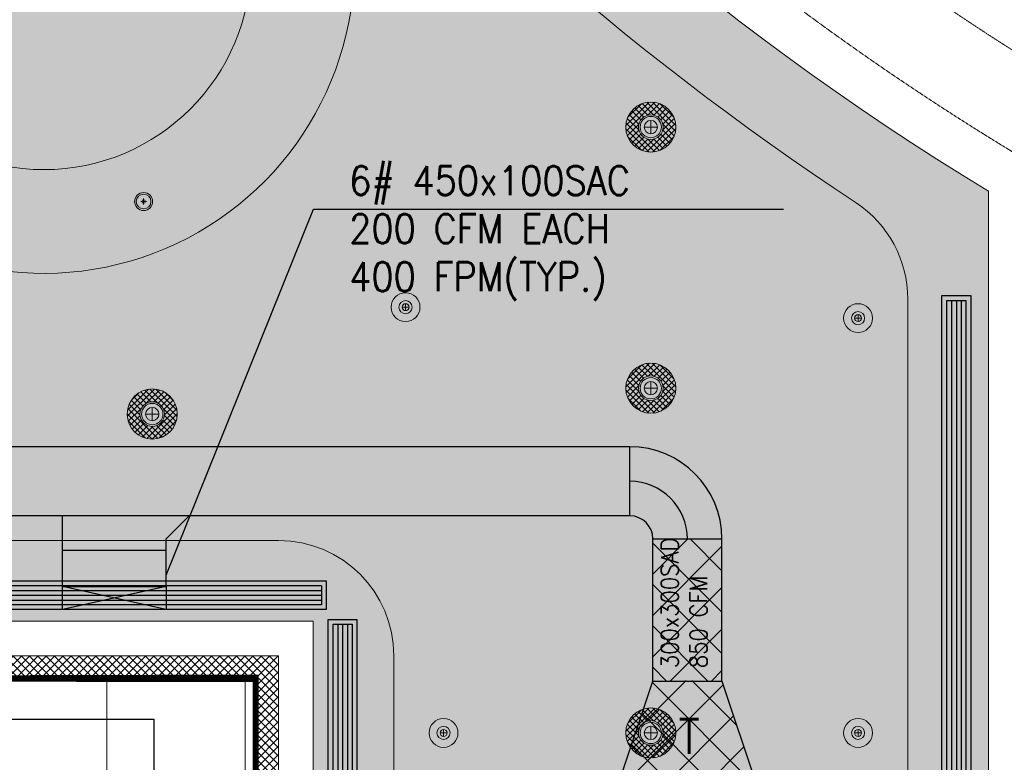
# Model space of a CAD drawing. Header units: millimetres. Extents: x 325 to 175091, y -14729 to 20560.
# Tile 23 of 25: x 146540 to 150816, y 10403 to 13626. Entities that reach past the tile are written whole.
import ezdxf

# ---------------------------------------------------------------- set-up
doc = ezdxf.new("R2010")
doc.units = ezdxf.units.MM
doc.header["$LTSCALE"] = 2.5
for name, pattern in [('( Hidden )', [0.375, 0.25, -0.125]), ('DASHDOT', [1, 0.5, -0.25, 0, -0.25]), ('PHANTOM', [2.5, 1.25, -0.25, 0.25, -0.25, 0.25, -0.25])]:
    doc.linetypes.add(name, pattern=pattern)
doc.layers.get('0').update_dxf_attribs({"color": 8, "lineweight": 5})
for name, color, linetype, lineweight in [('Dimension', 8, 'Continuous', 5), ('ELEC', 8, 'Continuous', 5), ('ELEVATION 1', 8, 'Continuous', 5), ('HATCH LIGHT', 8, 'Continuous', 5), ('HATCH MEDIUM', 8, 'Continuous', 5), ('MEPTEK-HVAC- LINEAR GRILL', 5, 'Continuous', 30), ('MEPTEK-HVAC-ACCOSTIC Insulation', 54, 'Continuous', 30), ('MEPTEK-HVAC-Air Tight Partition & text', 7, 'DASHDOT', 30), ('MEPTEK-HVAC-Fresh Air Duct', 102, 'Continuous', 30), ('MEPTEK-HVAC-Supply Air Duct', 6, 'Continuous', 30)]:
    doc.layers.add(name, color=color, linetype=linetype, lineweight=lineweight)
doc.styles.add('SW-TEXT-1', font='romans.shx', dxfattribs={"width": 0.9})
doc.dimstyles.new('SW-DIM-75', dxfattribs={"dimscale": 75, "dimtxt": 2, "dimasz": 2, "dimexe": 0.5, "dimexo": 0.5, "dimgap": 0.5, "dimtad": 1, "dimdec": 0, "dimdsep": 46, "dimtxsty": 'SW-TEXT-1', "dimcen": 0, "dimclrd": 256, "dimclre": 256, "dimclrt": 256, "dimadec": 0, "dimazin": 0, "dimtfac": 1, "dimtdec": 0, "dimtmove": 0, "dimatfit": 3, "dimfxl": 1, "dimlwd": -1, "dimlwe": -1, "dimarcsym": 2})

# ---------------------------------------------------------------- blocks, each defined once
blk = doc.blocks.new('wall')
at = {"layer": 'HATCH LIGHT'}
h = blk.add_hatch(dxfattribs=at)
h.set_pattern_fill('ANSI37', color=256, scale=8)
h.set_pattern_definition([(45, (204254.2822917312, -13400.35277710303), (-17.96051224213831, 17.96051224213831), []), (135, (204254.2822917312, -13400.35277710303), (-17.96051224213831, -17.9605122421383), [])])
h.paths.add_polyline_path([(206426.0716136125, -12950.35277710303), (206326.0716136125, -12950.35277710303), (206326.0716136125, -14950.35277710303), (206426.0716136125, -14950.35277710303)])
h.paths.add_polyline_path([(206326.0716136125, -14885.35277710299), (205276.0716136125, -14885.35277710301), (205276.7983190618, -14950.35277710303), (206326.0716136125, -14950.35277710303)])
h.paths.add_polyline_path([(205276.0716136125, -14058.93142086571), (205276.0716136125, -13951.58388728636), (205176.0716136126, -13951.58388728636), (205176.0716136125, -14100.35277710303), (205176.0716136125, -14885.35277710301), (203826.0716136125, -14885.35277710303), (203826.0716136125, -13415.35277710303), (204576.0716136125, -13415.35277710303), (204726.120286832, -13415.35277710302), (204726.120286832, -13315.35277710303), (204617.4929698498, -13315.35277710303), (203826.0716136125, -13315.35277710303), (203826.0716136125, -10150.35277700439), (203761.0716136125, -10150.35277700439), (203761.0716136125, -14950.35277710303), (205276.7983190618, -14950.35277710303), (205276.0716136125, -14885.35277710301)])
h.paths.add_polyline_path([(206426.0716136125, -10050.35277700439), (204161.0716136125, -10050.35277700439), (204161.0716136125, -10150.35277700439), (206326.0716136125, -10150.35277700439), (206326.0716136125, -11750.35277700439), (206326.0716136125, -12050.35277710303), (206426.0716136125, -12050.35277710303)])
at = {"layer": 'ELEVATION 1'}
for p, q in [((204161.0716136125, -10050.35277700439), (206426.0716136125, -10050.35277700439)), ((206426.0716136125, -10050.35277700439), (206426.0716136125, -12050.35277710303)), ((203826.0716136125, -10150.35277700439), (206326.0716136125, -10150.35277700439)), ((206326.0716136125, -10150.35277700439), (206326.0716136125, -12050.35277710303))]:
    blk.add_line(p, q, dxfattribs=at)
at = {"layer": 'HATCH MEDIUM', "linetype": '( Hidden )'}
blk.add_lwpolyline([(204515.9667851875, -360.9740200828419, 0.0121040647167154), (204666.6679510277, -908.0491653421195), (204888.7708374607, -1571.879519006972, 0.1712228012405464), (209864.8845784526, -7577.92111328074), (210475.8443302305, -7919.576174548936, 0.03153968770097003), (211826.6300441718, -8517.890621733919)], format="xyb", dxfattribs=at)
at = {"layer": 'HATCH MEDIUM', "linetype": '( Hidden )', "ltscale": 2}
blk.add_lwpolyline([(204152.128335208, -451.7847150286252, 0.01222071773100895), (204309.2819670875, -1021.764262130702), (204534.9103264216, -1696.131695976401, 0.1714629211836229), (209677.0061526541, -7902.509409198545), (210297.6637615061, -8249.587613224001, 0.03165643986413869), (211696.6679567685, -8869.65027808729, 0.03165643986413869)], format="xyb", dxfattribs=at)
blk = doc.blocks.new('hatch')
h = blk.add_hatch()
h.set_pattern_fill('FLEX', color=256, scale=10)
h.set_pattern_definition([(0, (-140.1241893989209, -20916.01759239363), (0, 63.5), [63.5, -63.5]), (45, (-76.62418939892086, -20916.01759239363), (0, 63.499999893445), [15.875, -58.052561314, 15.875, -89.80256131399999])])
edge = h.paths.add_edge_path()
edge.add_arc((215877.7525466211, 2464.580589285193), 12279.95709463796, 199.7789586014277, 238.7556541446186, ccw=False)
edge.add_line((204322.2502413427, -1690.863155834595), (203976.0716136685, -1690.863155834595))
edge.add_line((203976.0716136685, -1690.863155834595), (203976.0716136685, -9185.352777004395))
edge.add_line((203976.0716136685, -9185.352777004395), (204226.0716136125, -9185.352777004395))
edge.add_line((204226.0716136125, -9185.352777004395), (204226.0716136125, -9935.352777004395))
edge.add_line((204226.0716136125, -9935.352777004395), (204226.0716136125, -9900.352777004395))
edge.add_line((204226.0716136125, -9900.352777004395), (206576.0716136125, -9900.352777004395))
edge.add_line((206576.0716136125, -9900.352777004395), (206576.0716136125, -14735.35277710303))
edge.add_line((206576.0716136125, -14735.35277710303), (209508.275232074, -14735.35277710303))
edge.add_line((209508.275232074, -14735.35277710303), (209508.275232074, -8034.329115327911))
edge = h.paths.add_edge_path(flags=16)
edge.add_arc((208658.275232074, -12135.35277710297), 500.0000000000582, 270.0000000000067, 359.9999999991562, ccw=False)
edge.add_line((208658.275232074, -12635.35277710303), (207426.0716136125, -12635.35277710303))
edge.add_arc((207426.0716136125, -12135.35277710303), 500, 180, 270, ccw=False)
edge.add_line((206926.0716136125, -12135.35277710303), (206926.0716136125, -10050.35277700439))
edge.add_arc((206427.4942636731, -10048.93012694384), 498.5793796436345, 359.8365115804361, 450.1634884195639)
edge.add_line((206426.0716136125, -9550.352777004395), (204826.0716136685, -9550.352777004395))
edge.add_arc((204826.0716136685, -9050.352777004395), 500, 180, 270, ccw=False)
edge.add_line((204326.0716136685, -9050.352777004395), (204326.0716136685, -7850.770101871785))
edge.add_arc((205406.2731338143, -7041.038865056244), 1350.000000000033, 216.8556406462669, 503.144359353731)
edge.add_line((204326.0716136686, -6231.307628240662), (204326.0716136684, -2641.737441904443))
edge.add_arc((215877.7525466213, 2464.580589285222), 12629.95709463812, 203.84739980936, 236.6434316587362)
edge.add_arc((208658.2752321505, -8502.411733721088), 499.9999999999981, -8.373035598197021e-10, 56.643431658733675, ccw=False)
edge.add_line((209158.2752321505, -8502.411733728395), (209158.275232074, -12135.35277711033))
edge = h.paths.add_edge_path(flags=16)
edge.add_arc((205406.2731338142, -7041.038865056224), 900, 0, 360)
h = blk.add_hatch()
h.set_pattern_fill('GRASS', color=256, scale=5)
h.set_pattern_definition([(90, (0, 0), (-89.8025612, 89.8025612), [23.8125, -155.7926224]), (45, (0, 0), (-89.80256121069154, 89.80256121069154), [23.8125, -103.1875]), (135, (0, 0), (-89.80256121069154, -89.80256121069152), [23.8125, -103.1875])])
edge = h.paths.add_edge_path()
edge.add_arc((208658.2752321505, -8502.411733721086), 500, 359.9999999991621, 416.6434316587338)
edge.add_arc((215877.7525466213, 2464.580589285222), 12629.9570946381, 203.8473998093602, 236.6434316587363, ccw=False)
edge.add_line((204326.0716136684, -2641.737441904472), (204326.0716136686, -6231.307628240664))
edge.add_arc((205406.2731338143, -7041.038865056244), 1350.000000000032, -143.14435935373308, 143.1443593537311, ccw=False)
edge.add_line((204326.0716136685, -7850.770101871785), (204326.0716136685, -9050.352777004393))
edge.add_arc((204826.0716136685, -9050.352777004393), 500, 180, 270)
edge.add_line((204826.0716136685, -9550.352777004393), (206426.0716136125, -9550.352777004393))
edge.add_arc((206426.0716136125, -10050.3527770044), 500.0000000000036, 3.979039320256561e-13, 90, ccw=False)
edge.add_line((206926.0716136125, -10050.35277700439), (206926.0716136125, -12135.35277710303))
edge.add_arc((207426.0716136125, -12135.35277710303), 500, 180, 270)
edge.add_line((207426.0716136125, -12635.35277710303), (208658.275232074, -12635.35277710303))
edge.add_arc((208658.275232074, -12135.352777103), 500.0000000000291, 270.0000000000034, 359.9999999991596)
edge.add_line((209158.275232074, -12135.35277711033), (209158.2752321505, -8502.411733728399))
edge = h.paths.add_edge_path(flags=17)
edge.add_arc((205406.2731338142, -7041.038865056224), 900, 0, 360)
h.paths.add_polyline_path([(204871.1371718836, -7057.170748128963), (205040.0222840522, -7057.170748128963), (205040.0222840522, -6927.646614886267), (204871.1371718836, -6927.646614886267)], flags=16)
h.paths.add_polyline_path([(205771.1371718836, -7057.170748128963), (205940.0222840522, -7057.170748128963), (205940.0222840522, -6927.646614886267), (205771.1371718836, -6927.646614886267)], flags=16)
h = blk.add_hatch()
h.set_pattern_fill('ANSI37', color=256, scale=189, angle=45)
h.set_pattern_definition([(90, (206326.0716136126, -14885.35277710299), (-600.075, 0), []), (180, (206326.0716136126, -14885.35277710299), (-5.684341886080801e-14, -600.075), [])])
edge = h.paths.add_edge_path()
edge.add_arc((206317.6000452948, -12097.85163923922), 813.5355836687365, 183.5254634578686, 270.59663338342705, ccw=False)
edge.add_line((205505.6040219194, -12147.87767164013), (205504.0684799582, -12147.87767946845))
edge.add_line((205504.0684799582, -12147.87767946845), (205504.068225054, -12097.8776794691))
edge.add_line((205504.068225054, -12097.8776794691), (206315.5475800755, -12097.87354247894))
edge.add_line((206315.5475800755, -12097.87354247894), (206315.5475775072, -12097.49033654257))
edge.add_arc((206318.047526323, -12089.85332485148), 8.035775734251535, 18.12635263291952, 251.8743234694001, ccw=False)
edge.add_line((206325.6845085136, -12087.35328591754), (206326.0672139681, -12087.35328396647))
edge.add_line((206326.0672139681, -12087.35328396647), (206326.0670253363, -12050.35277710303))
edge.add_line((206326.0670253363, -12050.35277710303), (206326.0716136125, -12050.35277710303))
edge.add_line((206326.0716136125, -12050.35277710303), (206326.0716136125, -10150.35277700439))
edge.add_line((206326.0716136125, -10150.35277700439), (203826.0716136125, -10150.35277700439))
edge.add_line((203826.0716136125, -10150.35277700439), (203826.0716136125, -13315.35277710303))
edge.add_line((203826.0716136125, -13315.35277710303), (204726.120286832, -13315.35277710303))
edge.add_line((204726.120286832, -13315.35277710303), (204726.120286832, -13415.35277710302))
edge.add_line((204726.120286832, -13415.35277710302), (205176.0716136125, -13951.58388728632))
edge.add_line((205176.0716136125, -13951.58388728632), (205276.0716136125, -13951.58388728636))
edge.add_line((205276.0716136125, -13951.58388728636), (205276.0716136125, -14885.35277710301))
edge.add_line((205276.0716136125, -14885.35277710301), (206326.0716136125, -14885.35277710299))
edge.add_line((206326.0716136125, -14885.35277710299), (206326.0714147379, -12911.34311540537))
edge = h.paths.add_edge_path()
edge.add_line((206325.6646552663, -12911.35280464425), (206326.0714147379, -12911.34311540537))
edge.add_arc((206317.6000452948, -12097.85163923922), 813.5355836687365, 183.5254634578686, 270.59663338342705, ccw=False)
edge.add_line((205505.6040219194, -12147.87767164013), (205504.0684799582, -12147.87767946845))
edge.add_line((205504.0684799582, -12147.87767946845), (205504.068225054, -12097.8776794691))
edge.add_line((205504.068225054, -12097.8776794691), (206315.5475800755, -12097.87354247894))
edge.add_line((206315.5475800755, -12097.87354247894), (206315.5475775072, -12097.49033654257))
edge.add_arc((206318.047526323, -12089.85332485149), 8.035775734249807, 18.126352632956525, 251.8743234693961, ccw=False)
edge.add_line((206325.6845085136, -12087.35328591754), (206326.0672139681, -12087.35328396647))
edge.add_line((206326.0672139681, -12087.35328396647), (206326.0670253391, -12050.35331240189))
edge.add_line((206326.0670253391, -12050.35331240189), (206326.0670253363, -12050.35277710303))
edge.add_line((206326.0670253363, -12050.35277710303), (206326.0716136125, -12050.35277710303))
edge.add_line((206326.0716136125, -12050.35277710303), (206326.0677307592, -12089.3533123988))
edge.add_arc((206318.047526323, -12089.85332485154), 8.035775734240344, -108.12567653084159, 3.5674368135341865, ccw=False)
edge.add_line((206315.5475775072, -12097.4903365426), (206315.5475800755, -12097.87354247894))
edge.add_line((206315.5475800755, -12097.87354247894), (206318.5475725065, -12097.87352718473))
edge.add_arc((206318.047526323, -12089.85332485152), 8.035775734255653, 161.8742315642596, 273.56767778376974, ccw=False)
edge.add_arc((206317.4237369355, -12087.63621732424), 7.018919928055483, -18.41343338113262, 177.6904276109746, ccw=False)
edge.add_line((206324.0833020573, -12089.85329408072), (206324.3346956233, -12084.84880750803))
edge.add_arc((206318.047526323, -12089.8533248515), 8.035775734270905, -86.43232221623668, 38.5194022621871, ccw=False)
edge.add_line((206318.5475725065, -12097.87352718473), (206317.5475800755, -12097.87353228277))
edge.add_line((206317.5475800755, -12097.87353228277), (206325.6646552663, -12911.35280464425))
h.paths.add_polyline_path([(206131.9022658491, -12674.66786882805), (206131.9022658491, -12459.48771926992), (206128.8789991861, -12459.48771926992)], flags=16)
blk.add_lwpolyline([(204322.2502413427, -1690.86315583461, 0.1717267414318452), (209508.275232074, -8034.329115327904), (209508.275232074, -14735.35277710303), (206576.0716136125, -14735.35277710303), (206576.0716136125, -9900.352777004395), (204226.0716136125, -9900.352777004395)], format="xyb")
blk.add_lwpolyline([(204326.0716136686, -6231.30762824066), (204326.0716136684, -2641.737441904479, 0.1440845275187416), (208933.199105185, -8084.779282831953, -0.2523121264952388), (209158.2752321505, -8502.411733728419), (209158.275232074, -12135.35277711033, -0.4142135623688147), (208658.275232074, -12635.35277710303), (207426.0716136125, -12635.35277710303, -0.414213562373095), (206926.0716136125, -12135.35277710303), (206926.0716136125, -10050.35277700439, 0.414213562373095), (206426.0716136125, -9550.352777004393), (204826.0716136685, -9550.352777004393, -0.414213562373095), (204326.0716136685, -9050.352777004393), (204326.0716136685, -7850.770101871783, 3.001244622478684)], format="xyb", close=True)
blk.add_circle((205406.2731338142, -7041.038865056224), 900)
blk = doc.blocks.new('SPOT')
for points in [[(25803.88770833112, 4858.331588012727), (25800.88770833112, 4858.331588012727)], [(25802.38770833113, 4859.831588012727), (25802.38770833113, 4856.831588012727)]]:
    blk.add_lwpolyline(points)
for radius in [6.257377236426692, 2.854242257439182, 1.5]:
    blk.add_circle((25802.38770833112, 4858.331588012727), radius)
blk = doc.blocks.new('MODEL_GF__LIGHTING$0$downligh for toi.ip44')
at = {"true_color": 0x636466}
h = blk.add_hatch(dxfattribs=at)
h.set_pattern_fill('ANSI37', color=251, scale=10)
h.set_pattern_definition([(45, (0, 0), (-22.45064030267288, 22.45064030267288), []), (135, (0, 0), (-22.45064030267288, -22.45064030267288), [])])
h.paths.add_polyline_path([(-189.4098547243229, 0, 1), (189.4098547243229, 0, 1)])
h.paths.add_polyline_path([(93.1149320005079, 0, -1), (-93.1149320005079, 0, -1)], flags=16)
h.paths.add_polyline_path([(80.60529195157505, 0, -1), (-80.60529195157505, 0, -1)], flags=0)
h.paths.add_polyline_path([(50.0801282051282, 0, -1), (-50.0801282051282, 0, -1)], flags=0)
for p, q in [((50.0801282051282, 0), (-50.0801282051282, 6.133046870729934e-15)), ((3.066523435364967e-15, 50.0801282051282), (-9.1995703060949e-15, -50.0801282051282))]:
    blk.add_line(p, q)
for radius in [189.4098547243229, 93.1149320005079, 80.60529195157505, 50.0801282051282]:
    blk.add_circle((0, 0), radius)
blk = doc.blocks.new('li1')
for p, q in [((146163.4867041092, 17374.61515864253), (146188.7419199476, 17374.61515864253)), ((146176.1143120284, 17361.98755072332), (146176.1143120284, 17387.24276656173))]:
    blk.add_line(p, q)
for radius in [39.11515864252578, 31.91689783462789, 7.669118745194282]:
    blk.add_circle((146176.1143120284, 17374.61515864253), radius)
blk = doc.blocks.new('*U167')
at = {"color": 8}
for p, q in [((25, 100), (4772.62912369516, 100)), ((25, 75), (4772.62912369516, 75)), ((25, 50), (4772.62912369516, 50))]:
    blk.add_line(p, q, dxfattribs=at)
blk.add_lwpolyline([(0, 0), (0, 150), (4797.62912369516, 150), (4797.62912369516, 0)], close=True)
at = {"color": 1}
blk.add_lwpolyline([(25, 25), (25, 125), (4772.62912369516, 125), (4772.62912369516, 25)], close=True, dxfattribs=at)
blk = doc.blocks.new('*U168')
at = {"color": 8}
for p, q in [((25, 100), (3086.000000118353, 100)), ((25, 75), (3086.000000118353, 75)), ((25, 50), (3086.000000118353, 50))]:
    blk.add_line(p, q, dxfattribs=at)
blk.add_lwpolyline([(0, 0), (0, 150), (3111.000000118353, 150), (3111.000000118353, 0)], close=True)
at = {"color": 1}
blk.add_lwpolyline([(25, 25), (25, 125), (3086.000000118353, 125), (3086.000000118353, 25)], close=True, dxfattribs=at)
blk = doc.blocks.new('*U169')
at = {"color": 8}
for p, q in [((25, 100), (2761.406080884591, 100)), ((25, 75), (2761.406080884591, 75)), ((25, 50), (2761.406080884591, 50))]:
    blk.add_line(p, q, dxfattribs=at)
blk.add_lwpolyline([(0, 0), (0, 150), (2786.406080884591, 150), (2786.406080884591, 0)], close=True)
at = {"color": 1}
blk.add_lwpolyline([(25, 25), (25, 125), (2761.406080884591, 125), (2761.406080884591, 25)], close=True, dxfattribs=at)
blk = doc.blocks.new('hvac1')
at = {"layer": 'MEPTEK-HVAC- LINEAR GRILL', "xscale": 0.8333333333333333, "yscale": 0.8333333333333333, "zscale": 0.8333333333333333, "rotation": 270}
for name, p in [('*U167', (209363.9735994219, -9081.402715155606, -7.415310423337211)), ('*U168', (206698.7776244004, -10486.92698480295, -7.415310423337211))]:
    blk.add_blockref(name, p, dxfattribs=at)
at = {"layer": 'MEPTEK-HVAC- LINEAR GRILL', "xscale": 0.8333333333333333, "yscale": 0.8333333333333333, "zscale": 0.8333333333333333}
blk.add_blockref('*U169', (204368.5802587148, -10444.42698471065, -7.415310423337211), dxfattribs=at)

msp = doc.modelspace()

# ---------------------------------------------------------------- hatches: boundary and pattern name
at = {"layer": 'MEPTEK-HVAC-ACCOSTIC Insulation', "ltscale": 0.5}
h = msp.add_hatch(dxfattribs=at)
h.set_pattern_fill('ANSI37', color=256, scale=40, angle=90)
h.set_pattern_definition([(135, (146842.0316016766, -269794.6061517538), (-89.80256121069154, -89.80256121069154), []), (225, (146842.0316016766, -269794.6061517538), (89.80256121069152, -89.80256121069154), [])])
h.paths.add_polyline_path([(149289.3620657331, 10756.01115682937), (149289.3620657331, 11375.07993500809), (149589.3620657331, 11370.1672429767), (149589.3620657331, 10756.01115682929)])
h = msp.add_hatch(dxfattribs=at)
h.set_pattern_fill('ANSI37', color=256, scale=40, angle=90)
h.set_pattern_definition([(135, (146842.0316016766, -269682.9584103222), (-89.80256121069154, -89.80256121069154), []), (225, (146842.0316016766, -269682.9584103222), (89.80256121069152, -89.80256121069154), [])])
h.paths.add_polyline_path([(149139.3620657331, 10306.01115682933), (149289.3620657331, 10760.92384886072), (149589.3620657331, 10756.01115682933), (149739.3620657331, 10306.01115682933)])

# ---------------------------------------------------------------- linework, layer by layer
at = {"layer": 'MEPTEK-HVAC-Air Tight Partition & text', "linetype": 'PHANTOM', "ltscale": 200, "const_width": 25}
msp.add_lwpolyline([(145399.4737047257, 10765.66481548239), (147564.4716654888, 10765.66463703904), (147564.4716654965, 5965.664636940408)], dxfattribs=at)
at = {"layer": 'MEPTEK-HVAC-Fresh Air Duct'}
for p in [(146424.3409538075, 10590.66481548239), (147124.4737047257, 7168.33234880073)]:
    msp.add_line(p, (147124.4737047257, 10590.66481548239), dxfattribs=at)
at = {"layer": 'MEPTEK-HVAC-Supply Air Duct'}
for p, q in [((149189.3620657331, 11772.62358899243), (146215.8289329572, 11772.62358899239)), ((149189.3620657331, 11472.62358899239), (149189.3620657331, 11772.62358899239)), ((146726.0896615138, 11165.66481548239), (146726.0896615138, 11472.62358899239)), ((147176.0896615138, 11372.62358899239), (147276.0896615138, 11472.62358899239)), ((147176.0896615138, 11165.66481548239), (147176.0896615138, 11372.62358899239)), ((149289.362065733, 11372.62358899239), (149589.3620657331, 11372.62358899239)), ((149589.3620657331, 10756.01115682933), (149589.3620657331, 11372.62358899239)), ((147176.0896615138, 11322.62358899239), (146726.0896615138, 11322.62358899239)), ((147176.0896615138, 11165.66481548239), (146726.0896615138, 11065.66481548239)), ((147176.0896615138, 11065.66481548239), (146726.0896615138, 11165.66481548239)), ((149139.3620657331, 10306.01115682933), (149289.362065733, 10756.01115682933)), ((149289.362065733, 10756.01115682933), (149589.3620657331, 10756.01115682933)), ((149589.3620657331, 10756.01115682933), (149739.3620657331, 10306.01115682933))]:
    msp.add_line(p, q, dxfattribs=at)
at = {"layer": 'MEPTEK-HVAC-Supply Air Duct', "linetype": 'ByBlock'}
for p, q in [((149189.3620657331, 11472.62358899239), (146215.8289329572, 11472.62358899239)), ((149289.3620657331, 10756.01115682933), (149289.3620657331, 11372.62358899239))]:
    msp.add_line(p, q, dxfattribs=at)
at = {"layer": 'MEPTEK-HVAC-Supply Air Duct'}
msp.add_lwpolyline([(146726.0896615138, 11165.66481548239), (147176.0896615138, 11165.66481548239), (147176.0896615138, 11065.66481548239), (146726.0896615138, 11065.66481548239)], close=True, dxfattribs=at)
at = {"layer": 'MEPTEK-HVAC-Supply Air Duct', "linetype": 'ByBlock'}
for radius in [400, 250, 100]:
    msp.add_arc((149189.3620657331, 11372.62358899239), radius, 0, 90, dxfattribs=at)

# ---------------------------------------------------------------- block references
at = {"layer": 'Dimension'}
for name, p in [('wall', (-58761.59790888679, 20916.01759248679)), ('hvac1', (-58819.10655397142, 21510.09180019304, 7.415310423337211))]:
    msp.add_blockref(name, p, dxfattribs=at)
at = {"layer": 'ELEC', "xscale": 0.574104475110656, "yscale": 0.574104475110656, "zscale": 0.574104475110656, "rotation": 270}
for p in [(149280.5755139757, 13159.66263297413), (149280.5755139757, 12026.60231538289), (147115.5755139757, 11914.4148153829), (149280.5755139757, 10530.66481538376)]:
    msp.add_blockref('MODEL_GF__LIGHTING$0$downligh for toi.ip44', p, dxfattribs=at)
at = {"layer": 'ELEC'}
msp.add_blockref('li1', (902.0609129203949, -4537.915010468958), dxfattribs=at)
at = {"layer": 'ELEC', "xscale": 10, "yscale": 10, "zscale": 10}
for p in [(-109808.3015693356, -36205.15106474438), (-107843.3015693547, -36252.65106474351), (-109643.3015693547, -38052.65106474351), (-107843.3015693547, -38052.65106474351)]:
    msp.add_blockref('SPOT', p, dxfattribs=at)
at = {"layer": 'HATCH LIGHT'}
msp.add_blockref('hatch', (-58761.5979089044, 20916.01759248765), dxfattribs=at)

# ---------------------------------------------------------------- texts
at = {"layer": 'MEPTEK-HVAC-Supply Air Duct', "insert": (147970.7617984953, 12989.8285150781), "char_height": 125, "width": 3268.776145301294, "attachment_point": 1, "style": 'SW-TEXT-1'}
msp.add_mtext('6# 450x100SAC\\P200 CFM EACH\\P400 FPM(TYP.)', dxfattribs=at)
at = {"layer": 'MEPTEK-HVAC-Supply Air Duct', "lineweight": 35, "insert": (149325.2431789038, 10811.02364789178), "char_height": 74.99999999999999, "width": 3268.776145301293, "attachment_point": 1, "rotation": 90, "style": 'SW-TEXT-1'}
msp.add_mtext('300x300SAD \\P850 CFM\\P ', dxfattribs=at)
at = {"layer": 'MEPTEK-HVAC-Supply Air Duct', "lineweight": 35, "insert": (149401.3934802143, 10590.34984011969), "char_height": 150, "width": 3268.776145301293, "attachment_point": 1, "style": 'SW-TEXT-1'}
msp.add_mtext('T', dxfattribs=at)

# ---------------------------------------------------------------- leaders
at = {"layer": 'MEPTEK-HVAC-Supply Air Duct'}
msp.add_leader([(147176.0896615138, 11215.32728139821), (147815.216108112, 12802.95477203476), (149857.0900403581, 12802.95477203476)], dimstyle='SW-DIM-75', override={"dimtad": 0}, dxfattribs=at)

doc.saveas('drawing.dxf')
